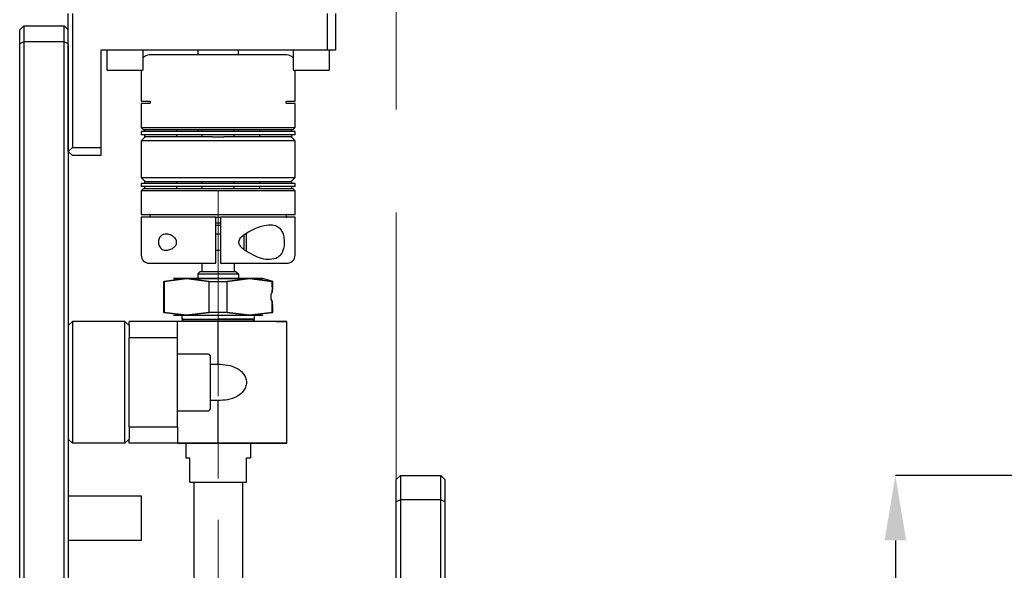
# Model space of a CAD drawing. Header units: millimetres. Extents: x 0 to 354, y -2 to 231.
# Tile 3 of 13: x 0 to 61, y 150 to 184. Entities that reach past the tile are written whole.
import ezdxf

# ---------------------------------------------------------------- set-up
doc = ezdxf.new("R2010")
doc.units = ezdxf.units.MM
doc.linetypes.add('CENTER', pattern=[50.8, 31.75, -6.35, 6.35, -6.35])
doc.linetypes.add('CENTERX2', pattern=[20.32, 12.7, -2.54, 2.54, -2.54])
doc.layers.add('SLD-0', color=7, linetype='Continuous')
doc.styles.add('SLDTEXTSTYLE1', font='TXT', dxfattribs={"width": 0.75, "bigfont": 'bigfont'})
doc.dimstyles.new('SLDDIMSTYLE7', dxfattribs={"dimtxt": 3.5, "dimasz": 4, "dimexe": 0, "dimexo": 0.0625, "dimgap": 0.875, "dimtad": 1, "dimlfac": 2, "dimrnd": 1e-09, "dimzin": 12, "dimdsep": 46, "dimtxsty": 'SLDTEXTSTYLE1', "dimsah": 1, "dimcen": 0.09, "dimadec": 0, "dimazin": 3, "dimtfac": 1, "dimtofl": 0, "dimtmove": 0, "dimatfit": 3, "dimfxl": 1, "dimfrac": 2, "dimtolj": 1, "dimtzin": 12, "dimarcsym": 0})

# ---------------------------------------------------------------- blocks, each defined once
blk = doc.blocks.new('*D61')
at = {"layer": 'Defpoints', "color": 0, "transparency": 16777216}
for p in [(88.761, 155.86), (54.059, 105.86), (91.936, 105.86)]:
    blk.add_point(p, dxfattribs=at)
at = {"layer": 'SLD-0', "color": 0, "lineweight": -2, "transparency": 16777216}
for p, q in [((88.699, 155.86), (54.059, 155.86)), ((54.059, 151.86), (54.059, 109.86)), ((91.874, 105.86), (54.059, 105.86))]:
    blk.add_line(p, q, dxfattribs=at)
at = {"layer": 'SLD-0', "color": 0, "transparency": 16777216}
for points in [[(53.393, 151.86), (54.726, 151.86), (54.059, 155.86)], [(53.393, 109.86), (54.726, 109.86), (54.059, 105.86)]]:
    blk.add_solid(points, dxfattribs=at)
at = {"layer": 'SLD-0', "color": 0, "transparency": 16777216, "char_height": 3.5, "attachment_point": 2, "rotation": 90, "style": 'SLDTEXTSTYLE1'}
for s, insert in [('\\A1;TABLE', (54.934, 130.86)), ('\\A1;{\\fGDT;o}100', (49.648, 130.86))]:
    blk.add_mtext(s, dxfattribs=dict(at, insert=insert))

msp = doc.modelspace()

# ---------------------------------------------------------------- linework, layer by layer
at = {"color": 7, "linetype": 'CENTER', "lineweight": 18}
msp.add_line((23.25, 222.89972751), (23.25, 93.31966361), dxfattribs=at)
at = {"color": 7, "linetype": 'Continuous', "lineweight": 25}
for p, q in [((3, 175.85966979), (3, 184.35966979)), ((3.25, 184.35966979), (3.25, 176.10966979)), ((19, 182.10966979), (19, 184.35966979)), ((19.5, 184.35966979), (19.5, 182.10966979)), ((0, 183.35966979), (0.25, 183.60966979)), ((0.25, 183.60966979), (0.25, 182.60966979)), ((0.25, 183.60966979), (2.75, 183.60966979)), ((2.75, 182.60966979), (2.75, 183.60966979)), ((2.75, 183.60966979), (3, 183.35966979)), ((0, 182.5061164), (0, 183.35966979)), ((0.25, 182.60966979), (0, 182.5061164)), ((0, 148.85966979), (0, 182.5061164)), ((0.25, 182.60966979), (0.25, 149.10966979)), ((2.75, 182.60966979), (0.25, 182.60966979)), ((2.75, 149.10966979), (2.75, 182.60966979)), ((3, 182.5061164), (2.75, 182.60966979)), ((3, 182.5061164), (3, 148.95966979)), ((19, 182.10966979), (5, 182.10966979)), ((5, 182.10966979), (5, 176.10966979)), ((5.375, 182.10966979), (5.375, 180.92216979)), ((7.625, 180.92216979), (7.625, 182.10966979)), ((11, 182.10966979), (11, 181.80966979)), ((13.5, 181.80966979), (13.5, 182.10966979)), ((16.875, 182.10966979), (16.875, 180.92216979)), ((19.5, 182.10966979), (19, 182.10966979)), ((19.125, 180.92216979), (19.125, 182.10966979)), ((7.5625, 180.85966979), (5.4375, 180.85966979)), ((7.5, 180.85966979), (7.5, 178.95966979)), ((19.0625, 180.85966979), (16.9375, 180.85966979)), ((16.99699263, 180.79266979), (16.99999692, 180.79266979)), ((16.99699263, 180.66266979), (16.99699263, 180.79266979)), ((17, 180.66266979), (16.99699263, 180.66266979)), ((17, 180.50272347), (17, 180.66266979)), ((16.99699263, 180.01866979), (16.99699263, 180.31766979)), ((16.99699263, 180.14866979), (16.99983989, 180.14866979)), ((17, 180.01866979), (16.99699263, 180.01866979)), ((16.99983989, 180.14866979), (16.99983989, 180.31766979)), ((17, 180.14866979), (17, 180.372006)), ((17, 179.90366979), (17, 180.01866979)), ((16.99699263, 179.90366979), (17, 179.90366979)), ((16.99699263, 179.77366979), (16.99699263, 179.90366979)), ((17, 179.77366979), (16.99699263, 179.77366979)), ((16.99699263, 179.30566979), (16.99699263, 179.38182203)), ((17, 179.60466979), (17, 179.77366979)), ((7.5, 178.95966979), (8.01443628, 178.95966979)), ((7.5, 178.80966979), (7.5, 177.33466979)), ((8.01443628, 178.80966979), (7.5, 178.80966979)), ((16.48556372, 178.95966979), (17, 178.95966979)), ((17, 178.80966979), (16.48556372, 178.80966979)), ((17, 179.30566979), (16.99699263, 179.30566979)), ((17, 178.95966979), (17, 179.30566979)), ((17, 177.33466979), (17, 178.80966979)), ((7.5, 177.33466979), (7.625, 177.20966979)), ((7.5, 177.33466979), (17, 177.33466979)), ((7.5, 177.08466979), (7.5, 176.88466979)), ((17, 177.08466979), (7.5, 177.08466979)), ((17, 176.88466979), (7.5, 176.88466979)), ((7.625, 177.20966979), (16.875, 177.20966979)), ((7.7, 177.20966979), (7.7, 177.08466979)), ((7.7, 176.88466979), (7.7, 176.75966979)), ((9.7, 177.08466979), (9.7, 177.20966979)), ((9.7, 176.75966979), (9.7, 176.88466979)), ((11, 177.20966979), (11, 177.10966979)), ((11, 177.10966979), (11.25, 177.10966979)), ((11.25, 177.20966979), (11.25, 177.08466979)), ((11.25, 176.88466979), (11.25, 176.75966979)), ((13.25, 177.08466979), (13.25, 177.20966979)), ((13.25, 177.10966979), (13.5, 177.10966979)), ((13.25, 176.75966979), (13.25, 176.88466979)), ((13.5, 177.10966979), (13.5, 177.20966979)), ((14.8, 177.20966979), (14.8, 177.08466979)), ((14.8, 176.88466979), (14.8, 176.75966979)), ((16.8, 177.08466979), (16.8, 177.20966979)), ((16.8, 176.75966979), (16.8, 176.88466979)), ((16.875, 177.20966979), (17, 177.33466979)), ((17, 176.88466979), (17, 177.08466979)), ((7.75, 176.75966979), (7.5, 176.50966979)), ((7.5, 176.50966979), (7.5, 174.25966979)), ((17, 176.50966979), (7.5, 176.50966979)), ((7.7, 176.75966979), (7.76373239, 176.75966979)), ((11.89871241, 176.75966979), (7.76373239, 176.75966979)), ((11.89871241, 176.75966979), (12.60128759, 176.75966979)), ((16.73626761, 176.75966979), (12.60128759, 176.75966979)), ((16.73626761, 176.75966979), (16.8, 176.75966979)), ((17, 176.50966979), (16.75, 176.75966979)), ((17, 174.25966979), (17, 176.50966979)), ((3, 175.85966979), (3.25, 176.10966979)), ((3.25, 175.60966979), (3, 175.85966979)), ((3.25, 176.10966979), (5, 176.10966979)), ((5, 176.10966979), (5, 175.60966979)), ((5, 175.60966979), (3.25, 175.60966979)), ((7.5, 174.25966979), (7.75, 174.00966979)), ((7.5, 174.25966979), (17, 174.25966979)), ((7.5, 173.88466979), (7.5, 173.68466979)), ((17, 173.88466979), (7.5, 173.88466979)), ((7.7, 174.00966979), (7.7, 173.88466979)), ((7.76373239, 174.00966979), (7.7, 174.00966979)), ((7.76373239, 174.00966979), (11.89871241, 174.00966979)), ((9.7, 173.88466979), (9.7, 174.00966979)), ((11.25, 174.00966979), (11.25, 173.88466979)), ((11.89871241, 174.00966979), (12.60128759, 174.00966979)), ((12.60128759, 174.00966979), (16.73626761, 174.00966979)), ((13.25, 173.88466979), (13.25, 174.00966979)), ((14.8, 174.00966979), (14.8, 173.88466979)), ((16.8, 174.00966979), (16.73626761, 174.00966979)), ((16.75, 174.00966979), (17, 174.25966979)), ((16.8, 173.88466979), (16.8, 174.00966979)), ((17, 173.68466979), (17, 173.88466979)), ((17, 173.68466979), (7.5, 173.68466979)), ((7.625, 173.55966979), (7.5, 173.43466979)), ((7.5, 173.43466979), (7.5, 171.95966979)), ((17, 173.43466979), (7.5, 173.43466979)), ((16.875, 173.55966979), (7.625, 173.55966979)), ((7.7, 173.68466979), (7.7, 173.55966979)), ((9.7, 173.55966979), (9.7, 173.68466979)), ((11.25, 173.68466979), (11.25, 173.55966979)), ((13.25, 173.55966979), (13.25, 173.68466979)), ((14.8, 173.68466979), (14.8, 173.55966979)), ((16.8, 173.55966979), (16.8, 173.68466979)), ((17, 173.43466979), (16.875, 173.55966979)), ((17, 171.95966979), (17, 173.43466979)), ((7.5, 171.95966979), (17, 171.95966979)), ((7.5, 171.80966979), (7.5, 169.45966979)), ((12.1, 171.80966979), (7.5, 171.80966979)), ((12.1, 169.45966979), (12.1, 171.80966979)), ((12.1, 171.80966979), (12.4, 171.80966979)), ((12.1, 171.45966979), (12.4, 171.45966979)), ((17, 171.80966979), (12.4, 171.80966979)), ((12.4, 171.80966979), (12.4, 169.45966979)), ((17, 169.45966979), (17, 171.80966979)), ((12.1, 171.30966979), (12.4, 171.30966979)), ((14, 169.70837056), (14, 170.80183119)), ((12.4, 170.75966979), (12.1, 170.75966979)), ((13.85, 169.79790768), (13.85, 170.70733241)), ((12.1, 169.75966979), (12.4, 169.75966979)), ((11.15, 168.45966979), (11, 168.30966979)), ((11.15, 168.45966979), (13.35, 168.45966979)), ((11.25, 168.95966979), (11.25, 168.45966979)), ((13.25, 168.95966979), (13.25, 168.45966979)), ((13.35, 168.45966979), (13.5, 168.30966979)), ((8.875, 167.84220154), (8.875, 165.92713803)), ((8.875, 167.84220154), (8.92195988, 167.84220154)), ((10.30545635, 168.00966979), (8.92195988, 167.84220154)), ((8.92195988, 167.84220154), (10.30545635, 168.00966979)), ((8.92195988, 167.84220154), (8.92195988, 165.92713803)), ((10.30545635, 168.00966979), (9.5, 168.00966979)), ((10.30545635, 168.00966979), (11.68895283, 167.84220154)), ((14.19454365, 168.00966979), (10.30545635, 168.00966979)), ((11.68895283, 167.84220154), (10.30545635, 168.00966979)), ((11, 168.30966979), (11, 168.00966979)), ((11, 168.30966979), (13.5, 168.30966979)), ((11.68895283, 167.84220154), (12.81104717, 167.84220154)), ((11.68895283, 165.92713803), (11.68895283, 167.84220154)), ((12.81104717, 167.84220154), (14.19454365, 168.00966979)), ((14.19454365, 168.00966979), (12.81104717, 167.84220154)), ((12.81104717, 165.92713803), (12.81104717, 167.84220154)), ((13.5, 168.30966979), (13.5, 168.00966979)), ((15.57804012, 167.84220154), (14.19454365, 168.00966979)), ((15, 168.00966979), (14.19454365, 168.00966979)), ((14.19454365, 168.00966979), (15.57804012, 167.84220154)), ((15.625, 167.84220154), (15, 168.00966979)), ((15.625, 167.84220154), (15.57804012, 167.84220154)), ((15.57804012, 167.84220154), (15.57804012, 167.16008052)), ((15.5780435, 167.50966979), (15.57804012, 167.84220154)), ((15.625, 167.50966979), (15.625, 167.84220154)), ((15.57804704, 167.16005971), (15.57804704, 167.16014723)), ((15.53007627, 166.7445401), (15.57804407, 166.60926004)), ((15.57804012, 165.92713803), (15.57804012, 166.60925906)), ((15.57804704, 166.6091755), (15.57804012, 165.92713803)), ((15.625, 165.92713803), (15.625, 166.25966979)), ((3.25, 165.35966979), (3, 165.10966979)), ((3.25, 165.35966979), (3.25, 157.85966979)), ((6.5, 165.35966979), (3.25, 165.35966979)), ((6.5, 157.85966979), (6.5, 165.35966979)), ((6.5, 165.35966979), (6.75, 165.10966979)), ((12.25, 165.35966979), (6.75, 165.35966979)), ((6.75, 165.10967979), (6.75, 165.35966979)), ((9.75, 165.35966979), (6.75, 165.35966979)), ((8.92195988, 165.92713803), (8.875, 165.92713803)), ((8.92195988, 165.92713803), (10.30545635, 165.75966979)), ((10.30545635, 165.75966979), (8.92195988, 165.92713803)), ((9.5, 165.75966979), (10.30545635, 165.75966979)), ((12.25, 165.35966979), (9.75, 165.35966979)), ((9.75, 164.35966979), (9.75, 165.35966979)), ((10, 165.75966979), (10, 165.50966979)), ((10.1, 165.50966979), (10, 165.40966979)), ((10, 165.50966979), (14.5, 165.50966979)), ((10, 165.40966979), (10, 165.35966979)), ((10, 165.40966979), (12.25, 165.40966979)), ((11.68895283, 165.92713803), (10.30545635, 165.75966979)), ((10.30545635, 165.75966979), (11.68895283, 165.92713803)), ((10.30545635, 165.75966979), (14.19454365, 165.75966979)), ((12.81104717, 165.92713803), (11.68895283, 165.92713803)), ((12.25, 165.40966979), (14.5, 165.40966979)), ((12.25, 162.73466979), (12.25, 165.35966979)), ((16.5, 165.35966979), (12.25, 165.35966979)), ((14.19454365, 165.75966979), (12.81104717, 165.92713803)), ((12.81104717, 165.92713803), (14.19454365, 165.75966979)), ((14.19454365, 165.75966979), (15.57804012, 165.92713803)), ((15.57804012, 165.92713803), (14.19454365, 165.75966979)), ((14.19454365, 165.75966979), (15, 165.75966979)), ((14.5, 165.40966979), (14.4, 165.50966979)), ((14.5, 165.50966979), (14.5, 165.75966979)), ((14.5, 165.35966979), (14.5, 165.40966979)), ((15.57804012, 165.92713803), (15.625, 165.92713803)), ((16.5, 157.85966979), (16.5, 165.35966979)), ((6.75, 165.10966979), (6.75, 164.35966979)), ((6.75, 158.85966979), (6.75, 164.35966979)), ((9.75, 164.35966979), (6.75, 164.35966979)), ((9.75, 158.85966979), (9.75, 164.35966979)), ((11.65, 163.35966979), (9.75, 163.35966979)), ((11.75, 163.25966979), (11.75, 159.95966979)), ((11.75, 162.73466979), (12.25, 162.73466979)), ((12.25, 160.48466979), (11.75, 160.48466979)), ((12.25, 157.85966979), (12.25, 160.48466979)), ((9.75, 159.85966979), (11.65, 159.85966979)), ((6.75, 158.85966979), (9.75, 158.85966979)), ((6.75, 158.85966979), (6.75, 158.10966979)), ((9.75, 158.85966979), (9.75, 157.85966979)), ((3.25, 157.85966979), (3, 158.10966979)), ((6.5, 157.85966979), (6.75, 158.10966979)), ((6.75, 157.85966979), (6.75, 158.10965979)), ((6.5, 157.85966979), (3.25, 157.85966979)), ((9.75, 157.85966979), (6.75, 157.85966979)), ((12.25, 157.85966979), (6.75, 157.85966979)), ((9.75, 157.85966979), (12.25, 157.85966979)), ((10.25, 157.85966979), (10.25, 156.95966979)), ((12.25, 157.85966979), (16.5, 157.85966979)), ((14.25, 157.85966979), (14.25, 156.95966979)), ((10.25, 156.95966979), (10.5, 156.95966979)), ((10.5, 155.45966979), (10.5, 156.95966979)), ((14, 156.95966979), (14.25, 156.95966979)), ((14, 155.45966979), (14, 156.95966979)), ((23.25, 155.60966979), (23.5, 155.85966979)), ((23.25, 154.2561164), (23.25, 155.60966979)), ((23.5, 155.85966979), (23.5, 154.35966979)), ((23.5, 155.85966979), (26, 155.85966979)), ((26, 154.35966979), (26, 155.85966979)), ((26.25, 155.60966979), (26, 155.85966979)), ((26.25, 155.60966979), (26.25, 154.2561164)), ((10.5, 155.45966979), (14, 155.45966979)), ((10.75, 155.45966979), (10.75, 146.85966979)), ((13.75, 155.45966979), (13.75, 146.85966979)), ((3, 154.60966979), (7.5, 154.60966979)), ((7.5, 154.60966979), (7.5, 151.85966979)), ((23.25, 154.2561164), (23.5, 154.35966979)), ((23.25, 107.46322318), (23.25, 154.2561164)), ((23.5, 154.35966979), (23.5, 107.35966979)), ((26, 154.35966979), (23.5, 154.35966979)), ((26, 107.35966979), (26, 154.35966979)), ((26, 154.35966979), (26.25, 154.2561164)), ((26.25, 154.2561164), (26.25, 107.46322318)), ((7.5, 151.85966979), (3, 151.85966979))]:
    msp.add_line(p, q, dxfattribs=at)
for centre, radius, start, end in [((8, 181.30966979), 0.5, 90, 138.5903778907), ((16.5, 181.30966979), 0.5, 41.4096221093, 90), ((5.4375, 180.92216979), 0.0625, 180, 270), ((7.5625, 180.92216979), 0.0625, 270, 0), ((16.9375, 180.92216979), 0.0625, 180, 270), ((19.0625, 180.92216979), 0.0625, 270.0000000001, 0), ((12.25, 179.60466979), 4.75, 358.4205608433, 0), ((8, 169.45966979), 0.5, 180, 270), ((16.5, 169.45966979), 0.5, 270, 0), ((11.65, 163.25966979), 0.1, 0, 90), ((11.65, 159.95966979), 0.1, 270, 0)]:
    msp.add_arc(centre, radius, start, end, dxfattribs=at)
msp.add_ellipse((12.25, 180.83223501), major_axis=(0, 6.19565217), ratio=0.7666666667, start_param=4.7060029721, end_param=4.716817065, dxfattribs=at)
for points, knots in [([(16.49933798, 181.80966979), (16.48128651, 181.80966979), (16.4441273, 181.80966979), (16.19874812, 181.80966979), (15.80184523, 181.80966979), (15.24911716, 181.80966979), (14.5739105, 181.80966979), (13.81924792, 181.80966979), (13.03519622, 181.80966979), (12.25, 181.80966979), (11.46480378, 181.80966979), (10.68075208, 181.80966979), (9.9260895, 181.80966979), (9.25088284, 181.80966979), (8.69815477, 181.80966979), (8.30125188, 181.80966979), (8.0558727, 181.80966979), (8.01871349, 181.80966979), (8.00066202, 181.80966979)], [0, 0, 0, 0, 0.0583533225, 0.1201212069, 0.1843953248, 0.25, 0.3156046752, 0.3798787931, 0.4416466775, 0.5, 0.5583533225, 0.6201212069, 0.6843953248, 0.75, 0.8156046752, 0.8798787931, 0.9416466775, 1, 1, 1, 1]), ([(16.99699263, 180.31766979), (16.99706837, 180.33883898), (16.99721985, 180.38117702), (16.99828071, 180.43788385), (16.99935283, 180.47963609), (17.00003014, 180.50218285), (16.99993045, 180.50261276), (16.99990478, 180.50272347)], [0, 0, 0, 0, 0.2299938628, 0.4599840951, 0.6900671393, 0.9201941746, 1, 1, 1, 1]), ([(16.99983989, 180.31766979), (16.99984539, 180.32424426), (16.99985638, 180.33739319), (16.99992954, 180.35495732), (16.99999252, 180.36806057), (17.00001394, 180.37548773), (16.99996864, 180.37544043), (16.99995068, 180.37542169)], [0, 0, 0, 0, 0.2147407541, 0.4294813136, 0.6442265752, 0.8589709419, 1, 1, 1, 1]), ([(16.99699263, 179.38182203), (16.9970447, 179.39641069), (16.99714884, 179.42558781), (16.9977308, 179.4560826), (16.9981029, 179.47023127), (16.99819533, 179.47374591)], [0, 0, 0, 0, 0.4290943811, 0.8581826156, 1, 1, 1, 1]), ([(8.01443628, 178.95966979), (8.01917975, 178.95866844), (8.02867573, 178.95666382), (8.04128781, 178.94096187), (8.05006798, 178.91845873), (8.05382697, 178.89302141), (8.05308574, 178.86889268), (8.0487893, 178.84744704), (8.04135793, 178.82921242), (8.03097326, 178.81551544), (8.02143932, 178.81011848), (8.01577034, 178.80975526), (8.01443628, 178.80966979)], [0, 0, 0, 0, 0.1249511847, 0.2501408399, 0.3673535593, 0.4704304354, 0.5627662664, 0.6522688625, 0.7461700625, 0.8495498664, 0.9645953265, 1, 1, 1, 1]), ([(16.48556372, 178.80966979), (16.48082025, 178.81067114), (16.47132427, 178.81267576), (16.45871219, 178.82837771), (16.44993202, 178.85088085), (16.44617303, 178.87631817), (16.44691426, 178.90044689), (16.4512107, 178.92189254), (16.45864207, 178.94012715), (16.46902674, 178.95382414), (16.47856068, 178.9592211), (16.48422966, 178.95958432), (16.48556372, 178.95966979)], [0, 0, 0, 0, 0.1249511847, 0.2501408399, 0.3673535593, 0.4704304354, 0.5627662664, 0.6522688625, 0.7461700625, 0.8495498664, 0.9645953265, 1, 1, 1, 1]), ([(8.01443628, 171.80966979), (8.01917975, 171.81067114), (8.02867573, 171.81267576), (8.04128781, 171.82837771), (8.05006798, 171.85088085), (8.05382697, 171.87631817), (8.05308574, 171.90044689), (8.0487893, 171.92189254), (8.04135793, 171.94012715), (8.03097326, 171.95382414), (8.02143932, 171.9592211), (8.01577034, 171.95958432), (8.01443628, 171.95966979)], [0, 0, 0, 0, 0.1249511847, 0.2501408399, 0.3673535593, 0.4704304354, 0.5627662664, 0.6522688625, 0.7461700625, 0.8495498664, 0.9645953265, 1, 1, 1, 1]), ([(16.48556372, 171.95966979), (16.48082025, 171.95866844), (16.47132427, 171.95666382), (16.45871219, 171.94096187), (16.44993202, 171.91845873), (16.44617303, 171.89302141), (16.44691426, 171.86889268), (16.4512107, 171.84744704), (16.45864207, 171.82921242), (16.46902674, 171.81551544), (16.47856068, 171.81011848), (16.48422966, 171.80975526), (16.48556372, 171.80966979)], [0, 0, 0, 0, 0.1249511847, 0.2501408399, 0.3673535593, 0.4704304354, 0.5627662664, 0.6522688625, 0.7461700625, 0.8495498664, 0.9645953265, 1, 1, 1, 1]), ([(14.43412057, 169.45966979), (14.24792447, 169.55432329), (13.96863454, 169.6963014), (13.67834532, 169.93657995), (13.56264047, 170.09909267), (13.52042777, 170.22285056), (13.53392489, 170.35449306), (13.61247687, 170.50582154), (13.89116149, 170.7813608), (14.42376699, 171.07546663), (15.05981975, 171.31103003), (15.58048195, 171.35853179), (15.93077136, 171.24240434), (16.1593049, 171.01349675), (16.29175102, 170.7032854), (16.34235602, 170.35222619), (16.32810483, 170.02155974), (16.25913025, 169.7278229), (16.17098268, 169.55149764), (16.11050554, 169.4731361), (16.10011264, 169.45966979)], [0, 0, 0, 0, 0.0996168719, 0.1494230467, 0.1687992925, 0.1883862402, 0.2057477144, 0.2255227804, 0.262951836, 0.3806889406, 0.5060595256, 0.6053458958, 0.6803547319, 0.7395531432, 0.7991183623, 0.850262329, 0.896843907, 0.9426188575, 0.9901391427, 1, 1, 1, 1]), ([(9.08487325, 170.757918), (9.1820779, 170.73901102), (9.34101937, 170.7080958), (9.52941975, 170.57859176), (9.63173851, 170.45920845), (9.68020356, 170.35196895), (9.69289315, 170.25167653), (9.67476638, 170.14908607), (9.6140912, 170.03187372), (9.47838736, 169.89572603), (9.26778199, 169.78584188), (9.0288637, 169.74469302), (8.82918622, 169.78855144), (8.69237977, 169.89148127), (8.61172688, 170.01799078), (8.57035583, 170.15664816), (8.5632278, 170.29774855), (8.58709564, 170.4310839), (8.64198168, 170.5586257), (8.74350115, 170.67696732), (8.8968778, 170.7558236), (9.02170419, 170.75721425), (9.08487325, 170.757918)], [0, 0, 0, 0, 0.0968948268, 0.1584348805, 0.1973320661, 0.2255233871, 0.2490797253, 0.2726513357, 0.3034309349, 0.3515782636, 0.4317604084, 0.5161248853, 0.5895345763, 0.6433891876, 0.6856946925, 0.7214457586, 0.757315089, 0.7904587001, 0.8245834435, 0.8719871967, 0.9352184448, 1, 1, 1, 1]), ([(12.1, 168.95966979), (12.1, 168.96520098), (12.1, 168.97626343), (12.1, 169.06254242), (12.1, 169.18951171), (12.1, 169.33008217), (12.1, 169.42289738), (12.1, 169.45966979)], [0, 0, 0, 0, 0.2148484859, 0.4296995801, 0.6444808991, 0.8591470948, 1, 1, 1, 1]), ([(12.4, 169.45966979), (12.4, 169.40347929), (12.4, 169.29109869), (12.4, 169.14131169), (12.4, 169.02823565), (12.4, 168.96823463), (12.4, 168.96210566), (12.4, 168.95966979)], [0, 0, 0, 0, 0.2145504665, 0.4290993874, 0.6436934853, 0.8583910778, 1, 1, 1, 1]), ([(16.10011264, 169.45966979), (16.03880635, 169.40587397), (15.85889922, 169.24800678), (15.42417837, 169.16317765), (14.95060658, 169.210067), (14.60188958, 169.37859187), (14.43412057, 169.45966979)], [0, 0, 0, 0, 0.1409093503, 0.4135072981, 0.7178362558, 1, 1, 1, 1]), ([(8.00066202, 168.95966979), (8.00965121, 168.95966979), (8.02815558, 168.95966979), (8.24585803, 168.95966979), (8.61612163, 168.95966979), (9.14501516, 168.95966979), (9.80071072, 168.95966979), (10.54136279, 168.95966979), (11.3167527, 168.95966979), (11.84391258, 168.95966979), (12.1, 168.95966979)], [0, 0, 0, 0, 0.1167066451, 0.2402424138, 0.3687906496, 0.5, 0.6312093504, 0.7597575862, 0.8832933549, 1, 1, 1, 1]), ([(12.4, 168.95966979), (12.65608761, 168.95966979), (13.18324786, 168.95966979), (13.95863478, 168.95966979), (14.6992989, 168.95966979), (15.35494814, 168.95966979), (15.88401407, 168.95966979), (16.25365514, 168.95966979), (16.46677935, 168.95966979), (16.48534304, 168.95966979), (16.49388795, 168.95966979)], [0, 0, 0, 0, 0.1180457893, 0.2429990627, 0.3730223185, 0.5057372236, 0.6384521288, 0.7684753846, 0.893428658, 1, 1, 1, 1]), ([(9.50002783, 168.00966979), (9.51178694, 168.00966979), (9.53506631, 168.00966979), (9.75310776, 168.00966979), (10.08785214, 168.00966979), (10.30545635, 168.00966979)], [0, 0, 0, 0, 0.2631861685, 0.5210261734, 1, 1, 1, 1]), ([(10.30545635, 168.00966979), (10.57603105, 168.00966979), (10.99226084, 168.00966979), (11.68758964, 168.00966979), (12.24966762, 168.00966979), (12.81372608, 168.00966979), (13.50158494, 168.00966979), (14.23997896, 168.00966979), (14.74771449, 168.00966979), (14.95250721, 168.00966979), (15.01945001, 168.00966979), (14.99998145, 168.00966979), (14.99997217, 168.00966979)], [0, 0, 0, 0, 0.1596312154, 0.2455634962, 0.3333193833, 0.4210752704, 0.5070075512, 0.6666387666, 0.826269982, 0.9122022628, 0.9999581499, 1, 1, 1, 1]), ([(15.57804012, 166.60925906), (15.55984994, 166.65268451), (15.52429703, 166.73756001), (15.50911714, 166.88462107), (15.52424202, 167.03175221), (15.55981999, 167.11661877), (15.57804012, 167.16008052)], [0, 0, 0, 0, 0.2558126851, 0.4999886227, 0.7439348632, 1, 1, 1, 1]), ([(15.57803982, 166.60925967), (15.55986256, 166.65305687), (15.52463679, 166.7379316), (15.51408771, 166.8373503), (15.51409112, 166.93197999), (15.52464036, 167.03140068), (15.55986592, 167.1162784), (15.57804407, 167.16007954)], [0, 0, 0, 0, 0.2580041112, 0.4999869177, 0.5000001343, 0.7419750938, 1, 1, 1, 1]), ([(15.57804012, 167.16008052), (15.58285264, 167.20994024), (15.59248134, 167.30969763), (15.60935027, 167.42036588), (15.62231506, 167.49550785), (15.62411204, 167.50498615), (15.625, 167.50966979)], [0, 0, 0, 0, 0.2485993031, 0.4973878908, 0.751637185, 1, 1, 1, 1]), ([(15.60856894, 167.41388371), (15.60332485, 167.37988492), (15.5927449, 167.31129237), (15.58297001, 167.21077551), (15.57804018, 167.16008113)], [0, 0, 0, 0, 0.4956629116, 1, 1, 1, 1]), ([(15.57804407, 167.16007954), (15.58291475, 167.21027539), (15.59257229, 167.30980334), (15.60968543, 167.4226462), (15.62222148, 167.49645384), (15.62411136, 167.50544301), (15.625, 167.50966979)], [0, 0, 0, 0, 0.2508224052, 0.4973287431, 0.7636396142, 1, 1, 1, 1]), ([(15.625, 166.25966979), (15.62411128, 166.26389622), (15.62222115, 166.27288503), (15.60968548, 166.34669184), (15.59257335, 166.45953633), (15.58291228, 166.55906399), (15.57803982, 166.60925967)], [0, 0, 0, 0, 0.2363501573, 0.5026712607, 0.7491776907, 1, 1, 1, 1]), ([(15.57804407, 166.60926004), (15.58297228, 166.55856504), (15.5927439, 166.4580474), (15.60332453, 166.38945462), (15.60856894, 166.35545587)], [0, 0, 0, 0, 0.5043392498, 1, 1, 1, 1]), ([(15.625, 166.25966979), (15.62411196, 166.26435302), (15.62231483, 166.27383046), (15.60934992, 166.34898624), (15.59247621, 166.45963509), (15.58285456, 166.55942115), (15.57804704, 166.60927987)], [0, 0, 0, 0, 0.2483639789, 0.5026144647, 0.75147823, 1, 1, 1, 1]), ([(9.50002783, 165.75966979), (9.51178694, 165.75966979), (9.53506631, 165.75966979), (9.75310776, 165.75966979), (10.08785214, 165.75966979), (10.30545635, 165.75966979)], [0, 0, 0, 0, 0.2631861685, 0.5210261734, 1, 1, 1, 1]), ([(10.1, 165.50966979), (10.05533622, 165.50966979), (9.94011425, 165.50966979), (10.08770041, 165.50966979), (10.35456182, 165.50966979), (10.64786958, 165.50966979), (11.00755534, 165.50966979), (11.53163189, 165.50966979), (12.24998973, 165.50966979), (12.96839972, 165.50966979), (13.49238717, 165.50966979), (13.85235359, 165.50966979), (14.14461228, 165.50966979), (14.41640003, 165.50966979), (14.55434507, 165.50966979), (14.41640002, 165.50966979), (14.1446123, 165.50966979), (13.85235352, 165.50966979), (13.49238745, 165.50966979), (12.96839834, 165.50966979), (12.53302146, 165.50966979), (12.25, 165.50966979)], [0, 0, 0, 0, 0.0480958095, 0.1240758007, 0.1649771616, 0.2067465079, 0.2485158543, 0.2894172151, 0.3653972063, 0.4413771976, 0.4822785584, 0.5240479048, 0.5658172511, 0.606718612, 0.6826986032, 0.7586785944, 0.7995799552, 0.8413493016, 0.883118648, 0.9240200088, 1, 1, 1, 1]), ([(10.30545635, 165.75966979), (10.57603105, 165.75966979), (10.99226084, 165.75966979), (11.68758964, 165.75966979), (12.24966762, 165.75966979), (12.81372608, 165.75966979), (13.50158494, 165.75966979), (14.23997896, 165.75966979), (14.74771449, 165.75966979), (14.95250721, 165.75966979), (15.01945001, 165.75966979), (14.99998145, 165.75966979), (14.99997217, 165.75966979)], [0, 0, 0, 0, 0.1596312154, 0.2455634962, 0.3333193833, 0.4210752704, 0.5070075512, 0.6666387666, 0.826269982, 0.9122022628, 0.9999581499, 1, 1, 1, 1]), ([(15.86223812, 165.35966979), (15.98434602, 165.35966979), (16.2426904, 165.35966979), (16.44884029, 165.35966979), (16.52434592, 165.35966979), (16.45085941, 165.35966979), (16.22334933, 165.35966979), (15.82871063, 165.35966979), (15.27661644, 165.35966979), (14.59693647, 165.35966979), (13.83526361, 165.35966979), (13.04316999, 165.35966979), (12.50921438, 165.35966979), (12.25, 165.35966979)], [0, 0, 0, 0, 0.0819487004, 0.1733793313, 0.2596428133, 0.3459062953, 0.4373369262, 0.5325686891, 0.6298214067, 0.7270741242, 0.8223058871, 0.913736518, 1, 1, 1, 1]), ([(12.25, 162.73466979), (12.44542683, 162.72462527), (12.83675807, 162.70451169), (13.30070294, 162.55303393), (13.61806668, 162.35524375), (13.81728218, 162.15725666), (13.95953103, 161.9076271), (14.01351925, 161.60966979), (13.95953106, 161.31171246), (13.81728588, 161.06208967), (13.61807322, 160.8641002), (13.30071006, 160.66630813), (12.83675815, 160.51482787), (12.44542686, 160.4947143), (12.25, 160.48466979)], [0, 0, 0, 0, 0.1254618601, 0.251230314, 0.3143279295, 0.3728816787, 0.4364770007, 0.4999999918, 0.563522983, 0.6271183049, 0.6856670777, 0.748769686, 0.8745381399, 1, 1, 1, 1]), ([(12.25, 162.73466979), (12.44542348, 162.72462769), (12.83674884, 162.70451892), (13.3014554, 162.5528517), (13.61857007, 162.35477973), (13.81767042, 162.1566256), (13.95952391, 161.90762503), (14.0135228, 161.6096698), (13.95952394, 161.31171452), (13.81767409, 161.06272073), (13.61857661, 160.86456405), (13.30146247, 160.66649043), (12.83674892, 160.51482061), (12.44542351, 160.49471187), (12.25, 160.48466979)], [0, 0, 0, 0, 0.1254622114, 0.2512315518, 0.3148029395, 0.3728817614, 0.4364770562, 0.4999999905, 0.5635229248, 0.6271182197, 0.6851920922, 0.7487684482, 0.8745377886, 1, 1, 1, 1]), ([(16.4999757, 157.85966979), (16.48619073, 157.85966979), (16.45779007, 157.85966979), (16.22135278, 157.85966979), (15.82926767, 157.85966979), (15.27646574, 157.85966979), (14.59697596, 157.85966979), (13.83525361, 157.85966979), (13.04317228, 157.85966979), (12.50921513, 157.85966979), (12.25, 157.85966979)], [0, 0, 0, 0, 0.116480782, 0.2399810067, 0.3686156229, 0.4999800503, 0.6313444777, 0.759979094, 0.8834793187, 1, 1, 1, 1])]:
    msp.add_open_spline(points, degree=3, knots=knots, dxfattribs=at)
at = {"layer": 'SLD-0', "linetype": 'CENTERX2', "lineweight": 18}
msp.add_line((12.25, 173.45966979), (12.25, 128.60966979), dxfattribs=at)

# ---------------------------------------------------------------- dimensions: what is measured, and where the dimension line sits
at = {"layer": 'SLD-0'}
dim = msp.add_linear_dim(base=(54.05949558, 105.85966979), p1=(88.7611586, 155.85966979), p2=(91.9361586, 105.85966979), angle=90, text='{\\fGDT;o}<>\\XTABLE', dimstyle='SLDDIMSTYLE7', dxfattribs=at)
dim.commit()
dim.dimension.update_dxf_attribs({"geometry": '*D61', "text_midpoint": (54.05949558, 130.85966979), "dimtype": 160})

doc.saveas('drawing.dxf')
